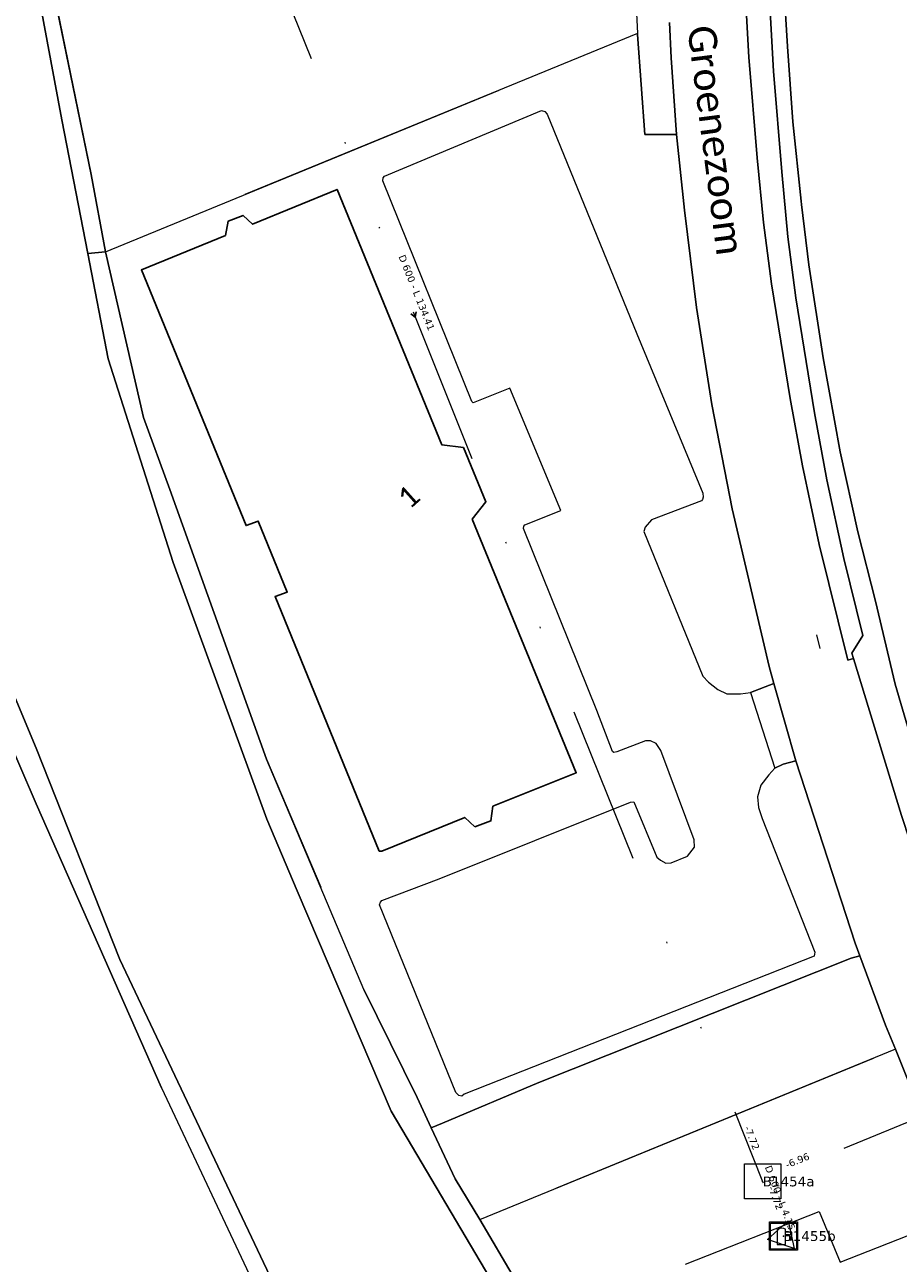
# Model space of a CAD drawing. Header units: metres. Extents: x 113074 to 114313, y 482627 to 483855.
# Tile 69 of 78: x 113999 to 114061, y 483094 to 483182. Entities that reach past the tile are written whole.
import ezdxf
from ezdxf.enums import TextEntityAlignment as Align

# ---------------------------------------------------------------- set-up
doc = ezdxf.new("R2010")
doc.units = ezdxf.units.M
doc.header["$MEASUREMENT"] = 0
doc.linetypes.add('DGN Style 2', pattern=[50.429501, 30.257701, -20.1718])
doc.linetypes.add('DGN Style 6', pattern=[30.473618, 0.016022, -6.408752, 11.215317, -6.408752, 0.016022, -6.408752])
for name, color, linetype, lineweight in [('BGT-Lijnen - BTD Groenvoorziening  bosplantsoen (v)', 94, 'Continuous', 13), ('BGT-Lijnen - BTD Groenvoorziening  gras- en kruidachtigen (v)', 94, 'Continuous', 13), ('BGT-Lijnen - BTD Groenvoorziening (v)', 94, 'Continuous', 13), ('BGT-Lijnen - Huisnummer overig (t)', 252, 'Continuous', 13), ('BGT-Lijnen - IMKL   Gemaal (p)', 7, 'Continuous', 13), ('BGT-Lijnen - ORL Straatnaam (t)', 7, 'Continuous', 13), ('BGT-Lijnen - OWT Oever_ slootkant (v)', 4, 'Continuous', 13), ('BGT-Lijnen - PND grondvlak pand (v_mv)', 1, 'Continuous', 13), ('BGT-Lijnen - WGD Inrit (v)', 7, 'Continuous', 13), ('BGT-Lijnen - WGD Parkeervlak (v)', 7, 'Continuous', 13), ('BGT-Lijnen - WGD Rijbaan - Lokale weg (v)', 7, 'Continuous', 13), ('BGT-Lijnen - WGD Voetpad (v)', 7, 'Continuous', 13), ('BGT-Lijnen - WTD Waterloop  kanaal (v)', 4, 'Continuous', 13), ('Riolering - BOBs', 7, 'Continuous', 13), ('Riolering - Gemengd riool', 7, 'Continuous', 13), ('Riolering - KNOOP_NUMMER', 7, 'Continuous', 13), ('Riolering - KNOOP_RIOOLPUT', 7, 'Continuous', 13), ('Riolering - Leidingtekst', 7, 'Continuous', 13), ('Riolering - Level 63', 7, 'Continuous', 13), ('Riolering - RIO-KNP', 4, 'Continuous', 13), ('Riolering - Stroomrichting', 7, 'Continuous', 13)]:
    doc.layers.add(name, color=color, linetype=linetype, lineweight=lineweight)
doc.styles.add('Style-Calibri', font='calibri.ttf')
doc.styles.add('Style-Verdana', font='verdana.ttf')

# ---------------------------------------------------------------- blocks, each defined once
blk = doc.blocks.new('INKL Gemaal')
at = {"layer": 'BGT-Lijnen - IMKL   Gemaal (p)', "color": 120, "linetype": 'Continuous', "lineweight": 13}
for p, q in [((-43.7, 47.3), (-43.7, -60.3)), ((14.9, 26.5), (14.9, 48.2)), ((59.1, 26.5), (14.9, 26.5)), ((14.9, -60.3), (14.9, 10.1)), ((14.9, 10.1), (43.1, 10.1)), ((43.1, 10.1), (43.1, -20.9)), ((59.1, -20.9), (59.1, 26.5)), ((-43.7, -60.3), (14.9, -60.3))]:
    blk.add_line(p, q, dxfattribs=at)
at = {"layer": 'BGT-Lijnen - IMKL   Gemaal (p)', "color": 120, "lineweight": 13, "flags": 128}
for points in [[(-88.4, 91.9), (87.4, 91.9)], [(-92.7, -88.4), (-92.7, 87.6)], [(91.7, 87.6), (91.7, -88.4)], [(87.4, -92.7), (-88.4, -92.7)]]:
    blk.add_lwpolyline(points, dxfattribs=at)
at = {"layer": 'BGT-Lijnen - IMKL   Gemaal (p)', "color": 120, "lineweight": 13, "extrusion": (0, 0, -1)}
for centre, start, end in [((88.4, 87.6), 359.99996, 90.00004), ((-87.4, 87.6), 90.00128, 180.00137), ((88.4, -88.4), 269.99996, 0.00004), ((-87.4, -88.4), 179.99863, 269.99872)]:
    blk.add_arc(centre, 4.32, start, end, dxfattribs=at)
at = {"layer": 'BGT-Lijnen - IMKL   Gemaal (p)', "color": 120, "linetype": 'Continuous', "lineweight": 13, "extrusion": (0, 0, -1)}
blk.add_arc((13.8, 7.6), 49.7, 53.05966, 125.28383, dxfattribs=at)
at = {"layer": 'BGT-Lijnen - IMKL   Gemaal (p)', "color": 120, "linetype": 'Continuous', "lineweight": 13}
blk.add_arc((51.1, -20.9), 8.02, 180, 0, dxfattribs=at)
at = {"layer": 'BGT-Lijnen - IMKL   Gemaal (p)', "color": 120, "lineweight": 13}
blk.add_3dface([(-100, -100), (-100, 100), (100, 100), (100, -100)], dxfattribs=at)
blk = doc.blocks.new('CDE bijzonder')
at = {"layer": 'Riolering - RIO-KNP', "color": 172}
for p, q in [((-1.144, -0.257), (0.343, 1.081)), ((0.343, 1.081), (0.758, -0.876)), ((0.758, -0.876), (-1.144, -0.257))]:
    blk.add_line(p, q, dxfattribs=at)
blk.add_3dface([(-1.144, -0.257), (0.343, 1.081), (0.758, -0.876)], dxfattribs=at)
blk = doc.blocks.new('rioput')
at = {"layer": 'Riolering - Level 63', "linetype": 'Continuous', "lineweight": 13}
blk.add_3dface([(-1.293, 1.244), (1.292, 1.244), (1.292, -1.244), (-1.293, -1.244)], dxfattribs=at)

msp = doc.modelspace()

# ---------------------------------------------------------------- linework, layer by layer
at = {"layer": 'BGT-Lijnen - BTD Groenvoorziening  bosplantsoen (v)', "linetype": 'DGN Style 2', "lineweight": 13, "flags": 128}
for points in [[(114058.566, 483115.941), (114057.945, 483115.764), (114035.733, 483106.925)], [(114061.084, 483109.3), (114060.392, 483111.02), (114058.566, 483115.941)], [(114031.541, 483097.189), (114061.084, 483109.3)], [(114062.654, 483105.397), (114061.084, 483109.3), (114031.541, 483097.189)], [(114035.733, 483106.925), (114028.881, 483104.043), (114028.09, 483103.71)], [(114057.162, 483094.16), (114065.937, 483097.634), (114062.654, 483105.397)], [(114028.09, 483103.71), (114029.775, 483100.096), (114031.541, 483097.189)], [(114046.161, 483094.013), (114055.666, 483097.771), (114057.162, 483094.16)], [(114031.541, 483097.189), (114034.068, 483092.888), (114036.467, 483091.435)]]:
    msp.add_lwpolyline(points, dxfattribs=at)
at = {"layer": 'BGT-Lijnen - BTD Groenvoorziening  gras- en kruidachtigen (v)', "linetype": 'DGN Style 2', "lineweight": 13, "flags": 128}
for points in [[(114004.933, 483165.989), (114042.744, 483181.506), (114042.413, 483188.257)], [(114000.679, 483187.138), (114003.903, 483171.479), (114004.933, 483165.989)], [(114053.043, 483186.81), (114053.406, 483180.564), (114053.8, 483175.228)], [(114053.8, 483175.228), (114054.386, 483169.578), (114054.411, 483169.334)], [(114054.411, 483169.334), (114054.942, 483165.065), (114055.947, 483158.453)], [(114055.947, 483158.453), (114057.165, 483151.757), (114058.408, 483146.084)], [(114058.408, 483146.084), (114059.672, 483141.15), (114061.077, 483135.258)], [(114061.077, 483135.258), (114062.759, 483129.512), (114064.469, 483124.354)]]:
    msp.add_lwpolyline(points, dxfattribs=at)
at = {"layer": 'BGT-Lijnen - BTD Groenvoorziening (v)', "linetype": 'DGN Style 2', "lineweight": 13, "flags": 128}
for points in [[(114042.748, 483181.423), (114042.744, 483181.506), (114004.933, 483165.989)], [(114045.535, 483174.309), (114043.267, 483174.314), (114042.748, 483181.423)], [(114024.752, 483171.363), (114035.915, 483176.035), (114036.166, 483175.953)], [(114036.166, 483175.953), (114036.326, 483175.772), (114042.693, 483160.15)], [(114046.954, 483162.024), (114046.085, 483168.945), (114045.535, 483174.309)], [(114024.636, 483171.035), (114024.664, 483171.226), (114024.752, 483171.363)], [(114031.068, 483155.246), (114030.969, 483155.336), (114024.636, 483171.035)], [(114014.703, 483168.571), (114015.382, 483167.943), (114021.388, 483170.411)], [(114021.388, 483170.411), (114028.834, 483152.251), (114030.371, 483152.065)], [(114013.445, 483167.147), (114013.643, 483168.147), (114014.703, 483168.571)], [(114014.919, 483146.517), (114007.476, 483164.695), (114013.445, 483167.147)], [(114004.933, 483165.989), (114007.63, 483154.211), (114009.5, 483149.092)], [(114049.491, 483147.709), (114048.03, 483155.131), (114046.954, 483162.024)], [(114042.693, 483160.15), (114047.393, 483148.818), (114047.425, 483148.536)], [(114037.291, 483147.585), (114033.667, 483156.282), (114031.068, 483155.246)], [(114030.371, 483152.065), (114031.968, 483148.219)], [(114009.5, 483149.092), (114016.376, 483129.926), (114023.299, 483113.54)], [(114031.968, 483148.219), (114030.997, 483146.977), (114038.389, 483128.95)], [(114047.305, 483148.284), (114043.758, 483146.918), (114043.291, 483146.403)], [(114047.425, 483148.536), (114047.377, 483148.363), (114047.305, 483148.284)], [(114034.658, 483146.472), (114034.748, 483146.571), (114037.291, 483147.585)], [(114052.447, 483135.286), (114052.103, 483136.502), (114049.491, 483147.709)], [(114017.851, 483141.797), (114015.787, 483146.843), (114014.919, 483146.517)], [(114039.861, 483133.385), (114034.648, 483146.301), (114034.658, 483146.472)], [(114043.291, 483146.403), (114043.193, 483146.095), (114047.406, 483135.818)], [(114008.897, 483106.545), (114000, 483126.74), (113992.1, 483145.024)], [(114024.389, 483123.379), (114016.985, 483141.471), (114017.851, 483141.797)], [(114047.406, 483135.818), (114047.805, 483135.383), (114048.455, 483134.866)], [(114048.455, 483134.866), (114049.114, 483134.558), (114050.079, 483134.548)], [(114050.079, 483134.548), (114050.793, 483134.659), (114052.447, 483135.286)], [(114041.068, 483130.379), (114040.969, 483130.469), (114039.861, 483133.385)], [(114043.316, 483131.227), (114041.292, 483130.428), (114041.068, 483130.379)], [(114044.082, 483131.037), (114043.676, 483131.226), (114043.316, 483131.227)], [(114046.783, 483124.187), (114044.41, 483130.524), (114044.082, 483131.037)], [(114053.997, 483129.8), (114053.105, 483129.568), (114052.514, 483129.274)], [(114058.566, 483115.941), (114058.233, 483116.838), (114053.997, 483129.8)], [(114038.389, 483128.95), (114032.467, 483126.567), (114032.33, 483125.532)], [(114052.514, 483129.274), (114052.083, 483128.799), (114051.532, 483128.072)], [(114051.532, 483128.072), (114051.289, 483127.246), (114051.345, 483126.473)], [(114024.571, 483119.862), (114028.639, 483121.405), (114042.243, 483126.86)], [(114042.243, 483126.86), (114042.488, 483126.891), (114044.119, 483122.959)], [(114051.345, 483126.473), (114051.611, 483125.691), (114055.35, 483116.205)], [(114030.482, 483125.768), (114024.563, 483123.386), (114024.389, 483123.379)], [(114032.33, 483125.532), (114031.196, 483125.117), (114030.482, 483125.768)], [(114046.31, 483123.028), (114046.809, 483123.658), (114046.783, 483124.187)], [(114044.119, 483122.959), (114044.376, 483122.725), (114044.765, 483122.517)], [(114044.765, 483122.517), (114045.142, 483122.536), (114046.31, 483123.028)], [(114024.397, 483119.551), (114024.481, 483119.763), (114024.571, 483119.862)], [(114030.056, 483106.014), (114029.838, 483106.212), (114024.397, 483119.551)], [(114055.35, 483116.205), (114055.307, 483115.919), (114030.43, 483106.108)], [(114035.733, 483106.925), (114057.945, 483115.764), (114058.566, 483115.941)], [(114023.299, 483113.54), (114027.085, 483105.865), (114028.09, 483103.71)], [(114030.355, 483062.785), (114022.511, 483077.642), (114008.897, 483106.545)], [(114028.09, 483103.71), (114028.881, 483104.043), (114035.733, 483106.925)], [(114030.43, 483106.108), (114030.267, 483105.968), (114030.056, 483106.014)]]:
    msp.add_lwpolyline(points, dxfattribs=at)
at = {"layer": 'BGT-Lijnen - ORL Straatnaam (t)', "linetype": 'Continuous', "lineweight": 13, "flags": 128}
msp.add_lwpolyline([(114055.488, 483138.758), (114055.726, 483137.787)], dxfattribs=at)
at = {"layer": 'BGT-Lijnen - OWT Oever_ slootkant (v)', "linetype": 'Continuous', "lineweight": 13, "flags": 128}
for points in [[(114003.903, 483171.479), (114000.679, 483187.138), (114000, 483189.864)], [(114000, 483185.179), (114001.831, 483175.372), (114003.662, 483165.86)], [(114003.662, 483165.86), (114004.933, 483165.989), (114003.903, 483171.479)], [(114004.933, 483165.989), (114003.662, 483165.86), (114005.103, 483158.374)], [(114009.5, 483149.092), (114007.63, 483154.211), (114004.933, 483165.989)], [(114005.103, 483158.374), (114009.729, 483143.889), (114016.385, 483125.648)], [(114023.299, 483113.54), (114016.376, 483129.926), (114009.5, 483149.092)], [(113991.006, 483147.854), (113992.1, 483145.024), (114000, 483126.74)], [(114005.937, 483115.678), (114000, 483130.705), (113993.538, 483146.101)], [(114000, 483126.74), (114008.897, 483106.545), (114022.511, 483077.642)], [(114016.385, 483125.648), (114018.556, 483120.555), (114025.229, 483104.907)], [(114029.207, 483067.781), (114019.22, 483087.701), (114005.937, 483115.678)], [(114028.09, 483103.71), (114027.085, 483105.865), (114023.299, 483113.54)], [(114025.229, 483104.907), (114026.369, 483102.986), (114031.573, 483094.215)], [(114031.541, 483097.189), (114029.775, 483100.096), (114028.09, 483103.71)], [(114036.46, 483089.651), (114034.068, 483092.888), (114031.541, 483097.189)], [(114031.573, 483094.215), (114033.945, 483090.217), (114040.682, 483080.535)]]:
    msp.add_lwpolyline(points, dxfattribs=at)
at = {"layer": 'BGT-Lijnen - PND grondvlak pand (v_mv)', "linetype": 'Continuous', "lineweight": 25, "flags": 128}
for points in [[(114028.834, 483152.251), (114021.388, 483170.411), (114015.382, 483167.943)], [(114013.643, 483168.147), (114013.445, 483167.147), (114007.476, 483164.695)], [(114015.382, 483167.943), (114014.703, 483168.571), (114013.643, 483168.147)], [(114007.476, 483164.695), (114014.919, 483146.517), (114015.787, 483146.843)], [(114031.968, 483148.219), (114030.371, 483152.065), (114028.834, 483152.251)], [(114030.997, 483146.977), (114031.968, 483148.219)], [(114032.467, 483126.567), (114038.389, 483128.95), (114030.997, 483146.977)], [(114015.787, 483146.843), (114017.851, 483141.797), (114016.985, 483141.471)], [(114016.985, 483141.471), (114024.389, 483123.379), (114024.563, 483123.386)], [(114031.196, 483125.117), (114032.33, 483125.532), (114032.467, 483126.567)], [(114024.563, 483123.386), (114030.482, 483125.768), (114031.196, 483125.117)]]:
    msp.add_lwpolyline(points, dxfattribs=at)
at = {"layer": 'BGT-Lijnen - WGD Inrit (v)', "linetype": 'Continuous', "lineweight": 13, "flags": 128}
for points in [[(114052.447, 483135.286), (114050.793, 483134.659), (114052.514, 483129.274)], [(114053.997, 483129.8), (114052.447, 483135.286)], [(114052.514, 483129.274), (114053.105, 483129.568), (114053.997, 483129.8)]]:
    msp.add_lwpolyline(points, dxfattribs=at)
at = {"layer": 'BGT-Lijnen - WGD Parkeervlak (v)', "linetype": 'Continuous', "lineweight": 13, "flags": 128}
for points in [[(114050.173, 483188.774), (114050.669, 483179.809), (114051.265, 483172.666)], [(114052.411, 483178.81), (114051.915, 483187.775)], [(114053.442, 483167.052), (114053.007, 483171.667), (114052.411, 483178.81)], [(114051.265, 483172.666), (114051.7, 483168.051), (114052.272, 483163.708)], [(114055.342, 483154.542), (114054.014, 483162.709), (114053.442, 483167.052)], [(114052.272, 483163.708), (114053.6, 483155.541), (114054.477, 483150.778)], [(114057.42, 483144.179), (114056.219, 483149.779), (114055.342, 483154.542)], [(114054.477, 483150.778), (114055.678, 483145.178), (114057.701, 483136.95)], [(114058.001, 483137.447), (114058.764, 483138.712), (114057.42, 483144.179)], [(114057.701, 483136.95), (114058.114, 483137.076), (114058.001, 483137.447)]]:
    msp.add_lwpolyline(points, dxfattribs=at)
at = {"layer": 'BGT-Lijnen - WGD Rijbaan - Lokale weg (v)', "linetype": 'Continuous', "lineweight": 13, "flags": 128}
for points in [[(114050.669, 483179.809), (114050.173, 483188.774), (114050.056, 483198.116)], [(114045.036, 483182.282), (114045.138, 483179.761), (114045.535, 483174.309)], [(114051.7, 483168.051), (114051.265, 483172.666), (114050.669, 483179.809)], [(114045.535, 483174.309), (114046.085, 483168.945), (114046.954, 483162.024)], [(114053.6, 483155.541), (114052.272, 483163.708), (114051.7, 483168.051)], [(114046.954, 483162.024), (114048.03, 483155.131), (114049.491, 483147.709)], [(114055.678, 483145.178), (114054.477, 483150.778), (114053.6, 483155.541)], [(114049.491, 483147.709), (114052.103, 483136.502), (114052.447, 483135.286)], [(114058.114, 483137.076), (114057.701, 483136.95), (114055.678, 483145.178)], [(114062.715, 483122.299), (114061.516, 483125.912), (114058.114, 483137.076)], [(114052.447, 483135.286), (114053.997, 483129.8), (114058.233, 483116.838)], [(114058.233, 483116.838), (114058.566, 483115.941), (114060.392, 483111.02)], [(114060.392, 483111.02), (114061.084, 483109.3), (114062.654, 483105.397)]]:
    msp.add_lwpolyline(points, dxfattribs=at)
at = {"layer": 'BGT-Lijnen - WGD Voetpad (v)', "linetype": 'Continuous', "lineweight": 13, "flags": 128}
for points in [[(114053.406, 483180.564), (114053.043, 483186.81), (114052.94, 483195.093)], [(114042.413, 483188.257), (114042.744, 483181.506), (114042.748, 483181.423)], [(114051.915, 483187.775), (114052.411, 483178.81), (114053.007, 483171.667)], [(114045.535, 483174.309), (114045.138, 483179.761), (114045.036, 483182.282)], [(114042.748, 483181.423), (114043.267, 483174.314), (114045.535, 483174.309)], [(114054.386, 483169.578), (114053.8, 483175.228), (114053.406, 483180.564)], [(114053.007, 483171.667), (114053.442, 483167.052), (114054.014, 483162.709)], [(114054.942, 483165.065), (114054.411, 483169.334), (114054.386, 483169.578)], [(114057.165, 483151.757), (114055.947, 483158.453), (114054.942, 483165.065)], [(114054.014, 483162.709), (114055.342, 483154.542), (114056.219, 483149.779)], [(114059.672, 483141.15), (114058.408, 483146.084), (114057.165, 483151.757)], [(114056.219, 483149.779), (114057.42, 483144.179), (114058.764, 483138.712)], [(114062.759, 483129.512), (114061.077, 483135.258), (114059.672, 483141.15)], [(114058.764, 483138.712), (114058.001, 483137.447), (114058.114, 483137.076)], [(114058.114, 483137.076), (114061.516, 483125.912), (114062.715, 483122.299)]]:
    msp.add_lwpolyline(points, dxfattribs=at)
at = {"layer": 'BGT-Lijnen - WTD Waterloop  kanaal (v)', "linetype": 'Continuous', "lineweight": 13, "flags": 128}
for points in [[(114003.662, 483165.86), (114001.831, 483175.372), (114000, 483185.179)], [(114009.729, 483143.889), (114005.103, 483158.374), (114003.662, 483165.86)], [(113993.538, 483146.101), (114000, 483130.705), (114005.937, 483115.678)], [(114018.556, 483120.555), (114016.385, 483125.648), (114009.729, 483143.889)], [(114026.369, 483102.986), (114025.229, 483104.907), (114018.556, 483120.555)], [(114005.937, 483115.678), (114019.22, 483087.701), (114029.207, 483067.781)], [(114033.945, 483090.217), (114031.573, 483094.215), (114026.369, 483102.986)]]:
    msp.add_lwpolyline(points, dxfattribs=at)
at = {"layer": 'Riolering - Gemengd riool', "color": 94, "linetype": 'DGN Style 6', "lineweight": 13, "flags": 128}
for points in [[(114001.5, 483224.6), (114051.65, 483099.9)], [(114102.2, 483120.5), (114051.65, 483099.9)], [(114051.65, 483099.9), (114053.13, 483096.02)]]:
    msp.add_lwpolyline(points, dxfattribs=at)
at = {"layer": 'Riolering - KNOOP_RIOOLPUT', "color": 7, "linetype": 'Continuous', "lineweight": 13}
for p in [(114051.65, 483099.9), (114053.13, 483096.02)]:
    msp.add_point(p, dxfattribs=at)
at = {"layer": 'Riolering - Stroomrichting', "color": 30, "linetype": 'Continuous', "lineweight": 25, "flags": 128}
for points in [[(114026.633, 483161.569), (114026.948, 483161.322)], [(114027.004, 483161.718), (114026.948, 483161.322)]]:
    msp.add_lwpolyline(points, dxfattribs=at)

# ---------------------------------------------------------------- block references
at = {"layer": 'BGT-Lijnen - IMKL   Gemaal (p)', "color": 7, "linetype": 'Continuous', "lineweight": 13, "xscale": 0.01, "yscale": 0.01}
msp.add_blockref('INKL Gemaal', (114053.13, 483096.02), dxfattribs=at)
at = {"layer": 'Riolering - Level 63', "linetype": 'Continuous', "lineweight": 13}
msp.add_blockref('rioput', (114051.65, 483099.9), dxfattribs=at)
at = {"layer": 'Riolering - RIO-KNP', "color": 172}
msp.add_blockref('CDE bijzonder', (114053.13, 483096.02), dxfattribs=at)

# ---------------------------------------------------------------- texts
at = {"layer": 'BGT-Lijnen - Huisnummer overig (t)', "linetype": 'Continuous', "lineweight": 13, "style": 'Style-Calibri'}
msp.add_text('1', height=1.5, rotation=41.85, dxfattribs=at).set_placement((114026.473, 483148.572), align=Align.MIDDLE_CENTER)
at = {"layer": 'BGT-Lijnen - ORL Straatnaam (t)', "color": 7, "linetype": 'Continuous', "lineweight": 13, "style": 'Style-Calibri'}
msp.add_text('Groenezoom', height=2, rotation=277.37406, dxfattribs=at).set_placement((114048.332, 483173.908), align=Align.MIDDLE_CENTER)
at = {"layer": 'Riolering - BOBs', "color": 7, "linetype": 'Continuous', "lineweight": 13, "style": 'Style-Verdana'}
for s, rotation, p in [('-7.72', 291.91578, (114050.66, 483102.898)), ('-6.96', 22.17912, (114054.215, 483101.161)), ('-7.72', 290.88357, (114052.345, 483098.64))]:
    msp.add_text(s, height=0.5, rotation=rotation, dxfattribs=at).set_placement(p, align=Align.CENTER)
at = {"layer": 'Riolering - KNOOP_NUMMER', "color": 7, "linetype": 'Continuous', "lineweight": 13, "style": 'Style-Verdana'}
for s, p in [('B1454a', (114051.65, 483099.9)), ('B1455b', (114053.13, 483096.02))]:
    msp.add_text(s, height=0.7, dxfattribs=at).set_placement(p, align=Align.MIDDLE_LEFT)
at = {"layer": 'Riolering - Leidingtekst', "color": 7, "linetype": 'Continuous', "lineweight": 13, "style": 'Style-Verdana'}
for s, rotation, p in [('D 600 - L 134.41', 291.90827, (114026.819, 483162.984)), ('D 600 - L 4.15', 290.87902, (114052.663, 483098.648))]:
    msp.add_text(s, height=0.5, rotation=rotation, dxfattribs=at).set_placement(p, align=Align.CENTER)

doc.saveas('drawing.dxf')
